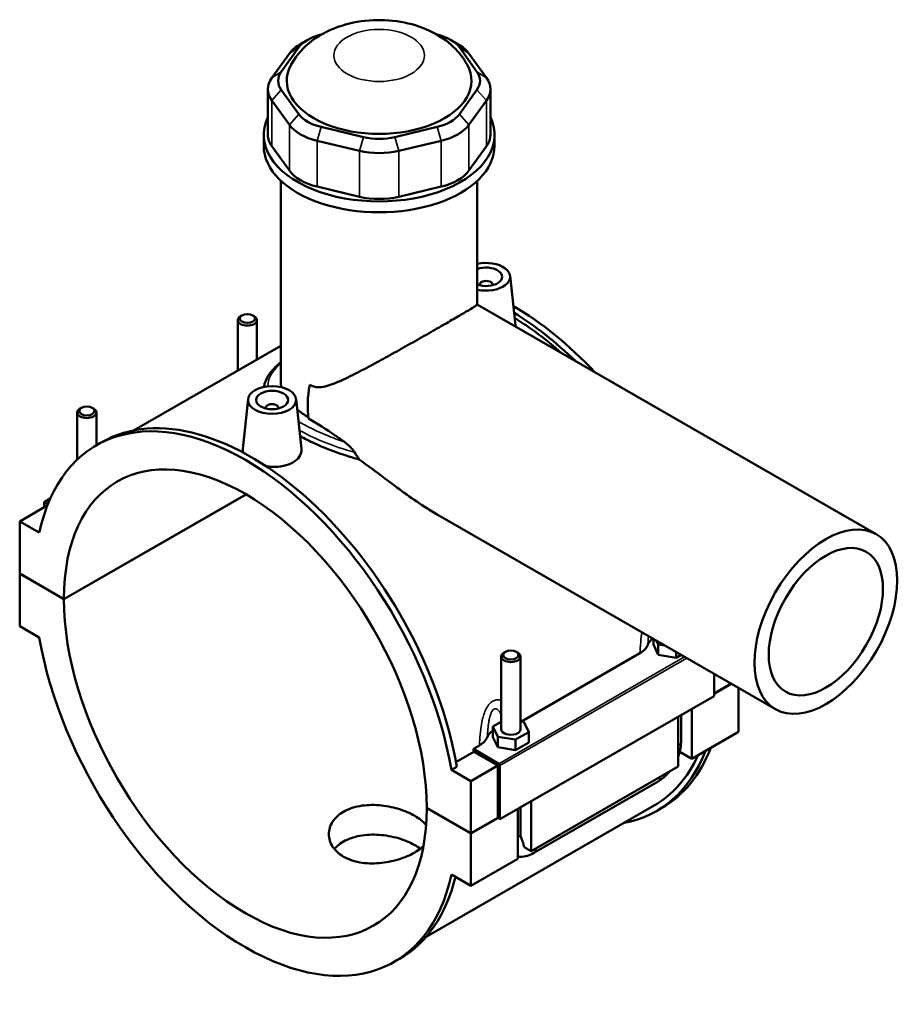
# Model space of a CAD drawing. Header units: millimetres. Extents: x 0 to 898, y -421 to 1002.
# Tile 7 of 7: x 605 to 880, y 694 to 1002. Entities that reach past the tile are written whole.
import ezdxf

# ---------------------------------------------------------------- set-up
doc = ezdxf.new("R2010")
doc.units = ezdxf.units.MM
doc.layers.add('Visible (ANSI)', color=7, linetype='Continuous', lineweight=50)
doc.layers.add('Visible Narrow (ANSI)', color=7, linetype='Continuous', lineweight=35)

msp = doc.modelspace()

# ---------------------------------------------------------------- linework, layer by layer
at = {"layer": 'Visible (ANSI)'}
for p, q in [((698.622, 996.919), (698.842, 996.972)), ((734.618, 996.972), (734.838, 996.919)), ((686.223, 985.323), (691.694, 992.93)), ((694.434, 995.301), (692.163, 993.983)), ((739.026, 995.301), (741.297, 993.983)), ((741.766, 992.93), (747.237, 985.323)), ((688.738, 991.019), (683.266, 983.412)), ((750.194, 983.412), (744.722, 991.019)), ((682.048, 979.886), (682.048, 965.579)), ((691.694, 972.074), (686.223, 979.681)), ((747.237, 979.681), (741.766, 972.074)), ((751.412, 979.886), (751.412, 965.579)), ((683.266, 976.36), (688.738, 968.753)), ((744.722, 968.753), (750.194, 976.36)), ((711.832, 964.934), (698.622, 968.085)), ((734.838, 968.085), (721.628, 964.934)), ((680.73, 962.194), (680.73, 965.579)), ((752.73, 962.194), (752.73, 965.579)), ((688.738, 954.446), (683.266, 962.053)), ((697.397, 963.767), (710.607, 960.616)), ((722.853, 960.616), (736.063, 963.767)), ((750.194, 962.053), (744.722, 954.446)), ((686.13, 887.672), (686.13, 951.274)), ((710.607, 946.308), (697.397, 949.459)), ((736.063, 949.459), (722.853, 946.308)), ((747.33, 912.645), (747.33, 951.274)), ((748.105, 918.872), (748.105, 918.685)), ((752.105, 918.872), (752.105, 918.685)), ((757.591, 921.59), (759.25, 906.114)), ((747.33, 912.657), (871.75, 841.009)), ((672.647, 907.815), (672.647, 892.03)), ((673.943, 909.279), (673.518, 909.032)), ((677.351, 909.279), (677.777, 909.032)), ((678.647, 907.815), (678.647, 895.485)), ((686.13, 899.794), (640.351, 873.432)), ((675.869, 883.151), (674.204, 867.629)), ((690.84, 883.151), (692.5, 867.675)), ((622.584, 864.271), (622.584, 878.985)), ((623.88, 880.449), (623.454, 880.202)), ((627.287, 880.449), (627.713, 880.202)), ((628.584, 868.76), (628.584, 878.985)), ((681.355, 880.246), (681.355, 880.432)), ((685.355, 880.246), (685.355, 880.432)), ((628.589, 868.763), (630.257, 869.724)), ((614.191, 852.141), (612.29, 851.046)), ((618.442, 820.766), (675.194, 853.448)), ((675.265, 853.407), (618.442, 820.685)), ((612.997, 849.822), (604.654, 845.017)), ((612.29, 849.415), (612.29, 851.046)), ((612.29, 851.046), (613.445, 850.381)), ((613.184, 849.714), (612.997, 849.822)), ((610.771, 841.494), (604.654, 845.017)), ((604.654, 845.017), (604.654, 828.707)), ((734.795, 847.177), (840.31, 786.414)), ((604.654, 828.707), (618.442, 820.766)), ((604.654, 828.625), (604.725, 828.666)), ((618.442, 820.685), (604.654, 828.625)), ((604.654, 828.625), (604.654, 812.315)), ((604.654, 812.315), (610.771, 808.792)), ((802.299, 806.545), (802.299, 808.303)), ((802.299, 806.545), (803.794, 803.334)), ((803.26, 807.75), (803.794, 806.604)), ((803.794, 803.334), (803.794, 806.604)), ((803.794, 806.604), (805.783, 806.297)), ((754.813, 802.84), (754.813, 780.126)), ((756.109, 804.304), (755.683, 804.057)), ((759.516, 804.304), (759.942, 804.057)), ((760.813, 802.84), (760.813, 780.126)), ((761.075, 782.603), (798.071, 803.907)), ((803.794, 803.334), (809.37, 802.473)), ((809.37, 802.473), (809.37, 804.232)), ((809.37, 802.473), (810.897, 803.352)), ((821.17, 797.437), (821.17, 790.512)), ((821.17, 791.326), (826.475, 794.381)), ((826.546, 794.341), (821.17, 791.244)), ((828.806, 793.039), (828.806, 779.332)), ((821.17, 790.512), (754.419, 752.073)), ((809.997, 768.501), (809.997, 784.078)), ((810.876, 776.253), (810.876, 784.584)), ((814.24, 786.521), (814.24, 770.944)), ((754.813, 782.47), (752.236, 780.986)), ((752.236, 777.716), (752.236, 780.986)), ((752.236, 780.986), (753.73, 777.775)), ((761.895, 782.477), (760.813, 782.644)), ((763.39, 779.265), (761.895, 782.477)), ((752.236, 777.716), (753.73, 774.504)), ((753.73, 777.775), (759.307, 776.914)), ((753.73, 774.504), (753.73, 777.775)), ((759.307, 776.914), (763.39, 779.265)), ((763.39, 775.995), (763.39, 779.265)), ((828.806, 779.332), (814.24, 770.944)), ((746.11, 773.985), (748.007, 775.078)), ((753.73, 774.504), (759.307, 773.644)), ((759.307, 773.644), (759.307, 776.914)), ((759.307, 773.644), (763.39, 775.995)), ((740.674, 769.849), (746.273, 773.074)), ((754.065, 769.404), (746.11, 773.985)), ((753.712, 768.79), (746.273, 773.074)), ((814.24, 770.944), (810.454, 773.124)), ((740.919, 768.469), (739.25, 767.508)), ((753.712, 768.79), (745.368, 763.985)), ((753.712, 752.48), (753.712, 768.79)), ((754.419, 752.073), (754.419, 768.791)), ((809.997, 768.501), (764.177, 742.114)), ((745.368, 763.985), (739.25, 767.508)), ((745.368, 747.675), (745.368, 763.985)), ((764.967, 741.541), (803.716, 763.855)), ((802.292, 756.206), (731.374, 715.367)), ((764.177, 757.692), (764.177, 742.114)), ((731.579, 755.615), (745.368, 747.675)), ((731.579, 755.533), (731.65, 755.574)), ((745.368, 747.593), (731.579, 755.533)), ((759.934, 739.671), (759.934, 755.249)), ((760.813, 755.755), (760.813, 747.424)), ((803.202, 754.625), (804.871, 755.586)), ((745.368, 747.675), (753.712, 752.48)), ((753.783, 752.439), (745.368, 747.593)), ((753.712, 752.48), (754.419, 752.073)), ((745.368, 731.283), (745.368, 747.593)), ((764.177, 742.114), (761.951, 743.396)), ((759.934, 739.671), (745.368, 731.283)), ((739.25, 734.806), (745.368, 731.283)), ((721.433, 707.537), (723.101, 708.498))]:
    msp.add_line(p, q, dxfattribs=at)
for centre, major_axis, ratio, start_param, end_param in [((703.52, 990.109), (-12.8, 0), 0.5758617, 5.1050881, 5.8904862), ((729.94, 990.109), (12.8, 0), 0.5758617, 0.3926991, 1.1780972), ((703.52, 987.493), (-16, 0), 0.5758617, 5.5016397, 5.8904862), ((729.94, 987.493), (-16, 0), 0.5758617, 3.5342917, 3.9231383), ((716.73, 982.502), (-28.8, 0), 0.5758617, 5.9743034, 9.7336599), ((698.048, 979.886), (-16, 0), 0.5758617, 5.8904862, 6.6758844), ((698.048, 982.502), (-12.8, 0), 0.5758617, 5.8904862, 6.6758844), ((735.412, 982.502), (12.8, 0), 0.5758617, 5.8904862, 6.6758844), ((735.412, 979.886), (16, 0), 0.5758617, 5.8904862, 6.6758844), ((716.73, 965.579), (-36, 0), 0.5758617, 6.0117283, 9.696235), ((703.52, 974.895), (-12.8, 0), 0.5758617, 0.3926991, 1.1780972), ((729.94, 974.895), (12.8, 0), 0.5758617, 5.1050881, 5.8904862), ((703.52, 972.279), (16, 0), 0.5758617, 3.5342917, 4.3196899), ((729.94, 972.279), (16, 0), 0.5758617, 5.1050881, 5.8904862), ((698.048, 965.579), (-16, 0), 0.5758617, 0, 0.3926991), ((716.73, 971.744), (-12.8, 0), 0.5758617, 1.1780972, 1.9634954), ((735.412, 965.579), (16, 0), 0.5758617, 5.8904862, 6.2831853), ((716.73, 962.194), (-36, 0), 0.5758617, 0, 3.1415927), ((716.73, 969.128), (16, 0), 0.5758617, 4.3196899, 5.1050881), ((703.52, 957.972), (-16, 0), 0.5758617, 0.3926991, 1.1780972), ((729.94, 957.972), (16, 0), 0.5758617, 5.1050881, 5.8904862), ((716.73, 954.821), (-16, 0), 0.5758617, 1.1780972, 1.9634954), ((750.105, 921.324), (7.5, 0), 0.5758617, 4.3333168, 8.2330538), ((750.105, 921.324), (5, 0), 0.5758617, 4.1239202, 8.4424504), ((750.105, 918.872), (-2, 0), 0.5758617, 2.9729035, 6.4518745), ((758.449, 836.199), (-46.422, 80.613), 0.5780931, 5.0999637, 5.4973988), ((756.78, 835.238), (46.422, -80.613), 0.5780931, 2.0293185, 2.3270289), ((675.647, 907.815), (3, 0), 0.5758617, 2.360047, 7.0647309), ((756.78, 835.238), (-45.512, 79.032), 0.5780931, 5.2357286, 5.4653426), ((716.73, 893.929), (-15.72, -27.297), 0.5780931, 5.2562349, 5.6601471), ((675.011, 788.15), (-46.422, 80.613), 0.5780931, 4.1456146, 6.8538271), ((625.584, 878.985), (3, 0), 0.5758617, 2.360047, 7.0647309), ((676.679, 789.111), (-46.422, 80.613), 0.5780931, 4.1456146, 6.2831853), ((683.355, 880.432), (-2, 0), 0.5758617, 2.9729035, 6.4518745), ((675.011, 788.15), (-39.923, 69.327), 0.5780931, 3.9295495, 7.0698922), ((675.011, 788.15), (39.923, -69.327), 0.5780931, 3.9295495, 7.0698922), ((675.011, 788.15), (46.422, -80.613), 0.5780931, 4.1456146, 6.8538271), ((807.876, 805.685), (-7.5, 0), 0.5758617, 5.5950071, 6.074402), ((757.813, 802.84), (-3, 0), 0.5758617, 5.5016397, 10.2063236), ((757.813, 776.855), (-7.5, 0), 0.5758617, 5.5507827, 6.074402), ((757.813, 780.126), (-3, 0), 0.5758617, 0, 3.1415927), ((758.449, 836.199), (46.422, -80.613), 0.5780931, 0, 0.4342412), ((683.355, 792.955), (-45.512, 79.032), 0.5780931, 4.1500197, 4.1612726), ((756.78, 835.238), (46.422, -80.613), 0.5780931, 6.0848308, 6.7174265), ((756.78, 835.238), (45.512, -79.032), 0.5780931, 0, 0.3888826), ((754.065, 768.995), (0.25, -0.433), 0.5780931, 0.7873319, 2.3581282), ((676.679, 789.111), (46.422, -80.613), 0.5780931, 0, 0.5446877)]:
    msp.add_ellipse(centre, major_axis=major_axis, ratio=ratio, start_param=start_param, end_param=end_param, dxfattribs=at)
for centre, major_axis, ratio in [((675.647, 908.305), (-2.4, 0), 0.5758617), ((683.355, 882.885), (-7.5, 0), 0.5758617), ((683.355, 882.885), (-5, 0), 0.5758617), ((625.584, 879.476), (-2.4, 0), 0.5758617), ((856.03, 813.712), (-15.72, -27.297), 0.5780931), ((856.03, 813.712), (-12.576, -21.838), 0.5780931), ((757.813, 803.33), (-2.4, 0), 0.5758617)]:
    msp.add_ellipse(centre, major_axis=major_axis, ratio=ratio, dxfattribs=at)
for points, knots in [([(744.167, 987.544), (742.965, 989.713), (741.49, 991.521), (737.902, 994.972), (735.728, 996.426), (730.634, 999.064), (727.67, 1000.034), (721.414, 1001.316), (718.113, 1001.555), (711.546, 1001.245), (708.283, 1000.702), (701.898, 998.676), (698.757, 997.215), (693.399, 993.134), (691.092, 990.764), (689.318, 987.59), (689.306, 987.567), (689.293, 987.544)], [1.0942801, 1.0942801, 1.0942801, 1.0942801, 1.3248276, 1.3248276, 1.6239352, 1.6239352, 2.0144696, 2.0144696, 2.4379751, 2.4379751, 2.8597503, 2.8597503, 3.2795893, 3.2795893, 3.6156731, 3.6156731, 3.6181089, 3.6181089, 3.6181089, 3.6181089]), ([(695.092, 887.581), (695.97, 887.075), (696.78, 886.909), (698.365, 886.847), (699.141, 886.96), (700.731, 887.332), (701.54, 887.594), (703.21, 888.218), (704.072, 888.581), (706.755, 889.787), (708.656, 890.738), (712.612, 892.791), (714.665, 893.895), (718.472, 895.976), (720.327, 897.002), (724.115, 899.117), (726.05, 900.205), (729.848, 902.352), (731.715, 903.413), (735.234, 905.422), (736.885, 906.368), (739.849, 908.075), (741.192, 908.853), (743.493, 910.196), (744.451, 910.761), (745.947, 911.663), (746.488, 912), (747.179, 912.465), (747.33, 912.594), (747.33, 912.645)], [0, 0, 0, 0, 0.3725046, 0.3725046, 0.7450093, 0.7450093, 1.1175139, 1.1175139, 1.4900186, 1.4900186, 2.2350279, 2.2350279, 2.9800371, 2.9800371, 3.6087636, 3.6087636, 4.23749, 4.23749, 4.8662164, 4.8662164, 5.4949428, 5.4949428, 6.1236693, 6.1236693, 6.7523957, 6.7523957, 7.3811221, 7.3811221, 8.0098486, 8.0098486, 8.0098486, 8.0098486]), ([(680.822, 886.95), (680.887, 887.375), (680.988, 887.796), (681.396, 889.062), (681.807, 889.887), (682.926, 891.58), (683.662, 892.444), (685.022, 893.772), (685.555, 894.247), (686.13, 894.717)], [19.4232918, 19.4232918, 19.4232918, 19.4232918, 19.6710962, 19.6710962, 20.1798694, 20.1798694, 20.7490537, 20.7490537, 21.0712586, 21.0712586, 21.0712586, 21.0712586]), ([(694.693, 877.49), (693.475, 878.21), (692.333, 878.97), (691.276, 879.782), (691.235, 879.813), (691.195, 879.845)], [4.70357592, 4.70357592, 4.70357592, 4.70357592, 5.22751206, 5.22751206, 5.24875125, 5.24875125, 5.24875125, 5.24875125]), ([(705.89, 869.802), (704.934, 870.494), (703.983, 871.165), (700.187, 873.779), (697.402, 875.539), (694.756, 877.063)], [2.9970162, 2.9970162, 2.9970162, 2.9970162, 3.3681278, 3.3681278, 4.4908371, 4.4908371, 4.4908371, 4.4908371]), ([(710.549, 864.364), (710.319, 864.424), (710.088, 864.484), (707.546, 865.167), (705.24, 865.897), (700.804, 867.505), (698.67, 868.383), (695.034, 870.056), (693.486, 870.84), (692.076, 871.622)], [3.3638116, 3.3638116, 3.3638116, 3.3638116, 3.4320698, 3.4320698, 4.1179592, 4.1179592, 4.8038485, 4.8038485, 5.3785335, 5.3785335, 5.3785335, 5.3785335]), ([(709.056, 866.626), (708.978, 866.76), (708.882, 866.9), (708.663, 867.198), (708.531, 867.361), (708.105, 867.859), (707.75, 868.23), (706.871, 869.047), (706.373, 869.454), (705.89, 869.802)], [-0.51706726, -0.51706726, -0.51706726, -0.51706726, -0.45107602, -0.45107602, -0.37260651, -0.37260651, -0.20081869, -0.20081869, 0, 0, 0, 0]), ([(674.343, 866.461), (674.242, 866.755), (674.191, 867.047), (674.189, 867.429), (674.194, 867.529), (674.205, 867.629)], [4.67698067, 4.67698067, 4.67698067, 4.67698067, 4.83648748, 4.83648748, 4.89172896, 4.89172896, 4.89172896, 4.89172896]), ([(692.499, 867.675), (692.512, 867.558), (692.519, 867.442), (692.525, 866.616), (692.3, 865.856), (691.37, 864.481), (690.665, 863.865), (689.85, 863.396)], [7.54359059, 7.54359059, 7.54359059, 7.54359059, 7.59959581, 7.59959581, 7.94566086, 7.94566086, 8.29172592, 8.29172592, 8.29172592, 8.29172592]), ([(689.85, 863.396), (689.035, 862.927), (688.002, 862.541), (685.742, 862.078), (684.513, 861.999), (682.718, 862.077), (682.05, 862.147), (681.388, 862.258)], [2.76390916, 2.76390916, 2.76390916, 2.76390916, 3.1095738, 3.1095738, 3.45523843, 3.45523843, 3.64884601, 3.64884601, 3.64884601, 3.64884601]), ([(734.795, 847.176), (733.44, 847.956), (732.102, 848.786), (726.6, 852.364), (722.534, 855.408), (715.833, 860.442), (713.176, 862.447), (710.549, 864.364)], [11.6210016, 11.6210016, 11.6210016, 11.6210016, 12.1075701, 12.1075701, 13.6378674, 13.6378674, 14.658603, 14.658603, 14.658603, 14.658603]), ([(798.071, 803.907), (798.719, 804.281), (799.258, 804.712), (800.073, 805.623), (800.36, 806.094), (800.539, 806.58)], [-0.53435447, -0.53435447, -0.53435447, -0.53435447, -0.25890179, -0.25890179, 0, 0, 0, 0]), ([(748.007, 775.078), (748.656, 775.451), (749.195, 775.882), (750.01, 776.793), (750.297, 777.264), (750.476, 777.751)], [-0.53435447, -0.53435447, -0.53435447, -0.53435447, -0.25890179, -0.25890179, 0, 0, 0, 0]), ([(809.997, 771.678), (810.204, 772.236), (810.378, 772.8), (810.748, 774.329), (810.876, 775.297), (810.876, 776.253)], [4.21285195, 4.21285195, 4.21285195, 4.21285195, 4.39822972, 4.39822972, 4.71238898, 4.71238898, 4.71238898, 4.71238898]), ([(803.716, 763.855), (804.545, 764.333), (805.319, 764.927), (806.464, 766.017), (806.873, 766.457), (807.257, 766.923)], [3.14159265, 3.14159265, 3.14159265, 3.14159265, 3.45575192, 3.45575192, 3.64408528, 3.64408528, 3.64408528, 3.64408528]), ([(727.817, 741.654), (727.119, 741.252), (726.331, 740.86), (724.616, 740.133), (723.689, 739.798), (721.758, 739.217), (720.751, 738.971), (718.729, 738.588), (717.712, 738.452), (715.748, 738.293), (714.731, 738.265), (712.709, 738.339), (711.702, 738.441), (709.771, 738.782), (708.844, 739.022), (707.129, 739.622), (706.341, 739.984), (704.945, 740.788), (704.29, 741.257), (703.138, 742.307), (702.64, 742.888), (701.841, 744.12), (701.539, 744.771), (701.144, 746.089), (701.05, 746.757), (701.05, 748.047), (701.144, 748.715), (701.539, 750.034), (701.841, 750.686), (702.64, 751.919), (703.138, 752.501), (704.29, 753.553), (704.944, 754.022), (706.341, 754.826), (707.129, 755.187), (708.844, 755.787), (709.771, 756.026), (711.702, 756.365), (712.709, 756.466), (714.731, 756.539), (715.748, 756.511), (717.712, 756.352), (718.729, 756.216), (720.751, 755.834), (721.758, 755.589), (723.689, 755.01), (724.616, 754.676), (726.331, 753.95), (727.119, 753.557), (728.515, 752.754), (729.17, 752.315), (730.322, 751.39), (730.82, 750.903), (731.275, 750.338), (731.328, 750.269), (731.38, 750.2)], [0, 0, 0, 0, 0.2961561, 0.2961561, 0.5923122, 0.5923122, 0.8884683, 0.8884683, 1.1846243, 1.1846243, 1.4807651, 1.4807651, 1.7769059, 1.7769059, 2.0730467, 2.0730467, 2.3691875, 2.3691875, 2.6653284, 2.6653284, 2.9614692, 2.9614692, 3.25761, 3.25761, 3.5537508, 3.5537508, 3.8499068, 3.8499068, 4.1460629, 4.1460629, 4.442219, 4.442219, 4.7383751, 4.7383751, 5.0345312, 5.0345312, 5.3306873, 5.3306873, 5.6268434, 5.6268434, 5.9229994, 5.9229994, 6.2191402, 6.2191402, 6.515281, 6.515281, 6.8114218, 6.8114218, 7.1075626, 7.1075626, 7.4037035, 7.4037035, 7.6998443, 7.6998443, 7.7408281, 7.7408281, 7.7408281, 7.7408281]), ([(729.577, 742.824), (729.043, 743.241), (728.448, 743.636), (727.12, 744.401), (726.332, 744.791), (724.617, 745.509), (723.691, 745.837), (721.759, 746.402), (720.753, 746.638), (718.729, 747.001), (717.713, 747.127), (715.747, 747.266), (714.73, 747.284), (712.707, 747.192), (711.701, 747.081), (709.769, 746.726), (708.842, 746.482), (707.128, 745.874), (706.34, 745.511), (704.945, 744.708), (704.291, 744.24), (703.379, 743.414), (703.069, 743.091), (702.79, 742.754)], [2.1000279, 2.1000279, 2.1000279, 2.1000279, 2.3676418, 2.3676418, 2.6635926, 2.6635926, 2.9595433, 2.9595433, 3.2554941, 3.2554941, 3.5514448, 3.5514448, 3.8474045, 3.8474045, 4.1433642, 4.1433642, 4.439324, 4.439324, 4.7352837, 4.7352837, 5.0312434, 5.0312434, 5.2040705, 5.2040705, 5.2040705, 5.2040705]), ([(760.813, 747.424), (760.813, 747.324), (760.816, 747.23), (760.828, 747.054), (760.837, 746.972), (760.858, 746.823), (760.871, 746.755), (760.898, 746.634), (760.913, 746.581), (760.943, 746.489), (760.957, 746.45), (760.971, 746.419)], [1.57079633, 1.57079633, 1.57079633, 1.57079633, 1.6466565, 1.6466565, 1.72251668, 1.72251668, 1.79837686, 1.79837686, 1.87423703, 1.87423703, 1.95009721, 1.95009721, 1.95009721, 1.95009721]), ([(730.531, 743.649), (730.29, 743.413), (730.027, 743.182), (729.17, 742.495), (728.515, 742.056), (727.817, 741.654)], [9.03600423, 9.03600423, 9.03600423, 9.03600423, 9.18059411, 9.18059411, 9.4767502, 9.4767502, 9.4767502, 9.4767502]), ([(760.971, 746.419), (761.225, 745.827), (761.452, 745.238), (761.746, 744.306), (761.859, 743.884), (761.942, 743.448), (761.947, 743.422), (761.951, 743.396)], [0.23169079, 0.23169079, 0.23169079, 0.23169079, 0.41096217, 0.41096217, 0.53797345, 0.53797345, 0.54599916, 0.54599916, 0.54599916, 0.54599916]), ([(759.934, 740.456), (760.176, 740.417), (760.418, 740.392), (761.47, 740.345), (762.263, 740.464), (763.696, 740.893), (764.347, 741.184), (764.967, 741.541)], [2.57223819, 2.57223819, 2.57223819, 2.57223819, 2.64878305, 2.64878305, 2.90673289, 2.90673289, 3.14159265, 3.14159265, 3.14159265, 3.14159265])]:
    msp.add_open_spline(points, degree=3, knots=knots, dxfattribs=at)
for points in [[(759.25, 906.114), (759.262, 906.003), (759.269, 905.892), (759.27, 905.782)], [(686.182, 886.885), (686.147, 887.15), (686.13, 887.413), (686.13, 887.672)], [(710.549, 864.364), (710.005, 865.103), (709.504, 865.858), (709.056, 866.626)]]:
    msp.add_open_spline(points, degree=3, dxfattribs=at)
at = {"layer": 'Visible Narrow (ANSI)'}
for p, q in [((691.694, 992.93), (688.738, 991.019)), ((741.766, 992.93), (744.722, 991.019)), ((686.223, 985.323), (683.266, 983.412)), ((747.237, 985.323), (750.194, 983.412)), ((686.223, 979.681), (683.266, 976.36)), ((747.237, 979.681), (750.194, 976.36)), ((683.266, 962.053), (683.266, 976.36)), ((750.194, 976.36), (750.194, 962.053)), ((691.694, 972.074), (688.738, 968.753)), ((741.766, 972.074), (744.722, 968.753)), ((688.738, 968.753), (688.738, 954.446)), ((698.622, 968.085), (697.397, 963.767)), ((734.838, 968.085), (736.063, 963.767)), ((744.722, 954.446), (744.722, 968.753)), ((711.832, 964.934), (710.607, 960.616)), ((721.628, 964.934), (722.853, 960.616)), ((697.397, 949.459), (697.397, 963.767)), ((736.063, 963.767), (736.063, 949.459)), ((710.607, 960.616), (710.607, 946.308)), ((722.853, 946.308), (722.853, 960.616)), ((811.957, 802.742), (754.065, 769.404)), ((754.419, 768.791), (812.666, 802.334))]:
    msp.add_line(p, q, dxfattribs=at)
msp.add_ellipse((716.73, 990.4), major_axis=(-14.11, 0), ratio=0.5758617, dxfattribs=at)
for centre, major_axis, ratio, start_param, end_param in [((807.876, 776.253), (3, 0), 0.5758617, 5.4977871, 6.2831853), ((802.219, 766.455), (1.497, -2.6), 0.5780931, 0, 0.7911844), ((757.813, 747.424), (3, 0), 0.5758617, 5.4977871, 6.2831853), ((763.47, 744.141), (1.497, -2.6), 0.5780931, 0, 0.7911844)]:
    msp.add_ellipse(centre, major_axis=major_axis, ratio=ratio, start_param=start_param, end_param=end_param, dxfattribs=at)
for points, knots in [([(682.037, 887.137), (682.035, 887.189), (682.034, 887.241), (682.022, 889.484), (683.21, 891.662), (685.719, 894.046), (685.921, 894.231), (686.13, 894.415)], [19.1787601, 19.1787601, 19.1787601, 19.1787601, 19.216716, 19.216716, 20.8122582, 20.8122582, 20.9458811, 20.9458811, 20.9458811, 20.9458811]), ([(705.89, 869.802), (704.15, 870.373), (702.45, 870.997), (697.394, 873.041), (694.254, 874.589), (691.587, 876.191)], [14.8580155, 14.8580155, 14.8580155, 14.8580155, 15.4120754, 15.4120754, 16.5697152, 16.5697152, 16.5697152, 16.5697152]), ([(691.886, 873.403), (694.294, 872.058), (697.018, 870.773), (702.826, 868.473), (705.901, 867.454), (709.056, 866.626)], [-16.3711042, -16.3711042, -16.3711042, -16.3711042, -15.4120754, -15.4120754, -14.4675423, -14.4675423, -14.4675423, -14.4675423]), ([(798.679, 810.388), (798.606, 809.961), (798.543, 809.532), (798.327, 807.895), (798.224, 806.684), (798.118, 804.955), (798.092, 804.43), (798.071, 803.907)], [-1.35992208, -1.35992208, -1.35992208, -1.35992208, -1.23832427, -1.23832427, -0.89748769, -0.89748769, -0.74835851, -0.74835851, -0.74835851, -0.74835851]), ([(800.539, 806.58), (800.581, 807.403), (800.634, 808.22), (800.713, 809.085), (800.719, 809.148), (800.725, 809.21)], [0.9496493, 0.9496493, 0.9496493, 0.9496493, 1.23832427, 1.23832427, 1.26087016, 1.26087016, 1.26087016, 1.26087016]), ([(754.813, 789.188), (754.781, 789.197), (754.749, 789.205), (754.397, 789.296), (754.07, 789.339), (753.41, 789.328), (753.077, 789.273), (752.549, 789.093), (752.35, 789.002), (752.156, 788.89), (751.962, 788.779), (751.774, 788.646), (751.304, 788.252), (751.035, 787.961), (750.546, 787.31), (750.326, 786.952), (749.839, 786.016), (749.596, 785.413), (749.2, 784.218), (749.042, 783.628), (748.7, 782.124), (748.545, 781.2), (748.264, 779.066), (748.161, 777.854), (748.055, 776.125), (748.029, 775.601), (748.007, 775.078)], [-2.5651255, -2.5651255, -2.5651255, -2.5651255, -2.552055, -2.552055, -2.4217669, -2.4217669, -2.2899522, -2.2899522, -2.207751, -2.207751, -2.207751, -2.1255498, -2.1255498, -1.9937351, -1.9937351, -1.863447, -1.863447, -1.6736101, -1.6736101, -1.5001263, -1.5001263, -1.2379452, -1.2379452, -0.8971099, -0.8971099, -0.747977, -0.747977, -0.747977, -0.747977]), ([(750.476, 777.751), (750.517, 778.573), (750.571, 779.391), (750.71, 780.922), (750.792, 781.638), (750.969, 782.782), (751.051, 783.225), (751.251, 784.108), (751.373, 784.544), (751.615, 785.2), (751.724, 785.445), (751.964, 785.874), (752.096, 786.057), (752.325, 786.285), (752.416, 786.357), (752.51, 786.411), (752.603, 786.465), (752.7, 786.501), (752.954, 786.551), (753.114, 786.536), (753.429, 786.427), (753.585, 786.334), (753.959, 786.033), (754.173, 785.791), (754.528, 785.295), (754.673, 785.06), (754.813, 784.808)], [0.9492678, 0.9492678, 0.9492678, 0.9492678, 1.2379452, 1.2379452, 1.5001263, 1.5001263, 1.6736101, 1.6736101, 1.863447, 1.863447, 1.9937351, 1.9937351, 2.1255498, 2.1255498, 2.207751, 2.207751, 2.207751, 2.2899522, 2.2899522, 2.4217669, 2.4217669, 2.552055, 2.552055, 2.7418919, 2.7418919, 2.8834329, 2.8834329, 2.8834329, 2.8834329])]:
    msp.add_open_spline(points, degree=3, knots=knots, dxfattribs=at)
msp.add_open_spline([(760.833, 782.64), (760.827, 782.655), (760.82, 782.669), (760.813, 782.683)], degree=3, dxfattribs=at)

doc.saveas('drawing.dxf')
